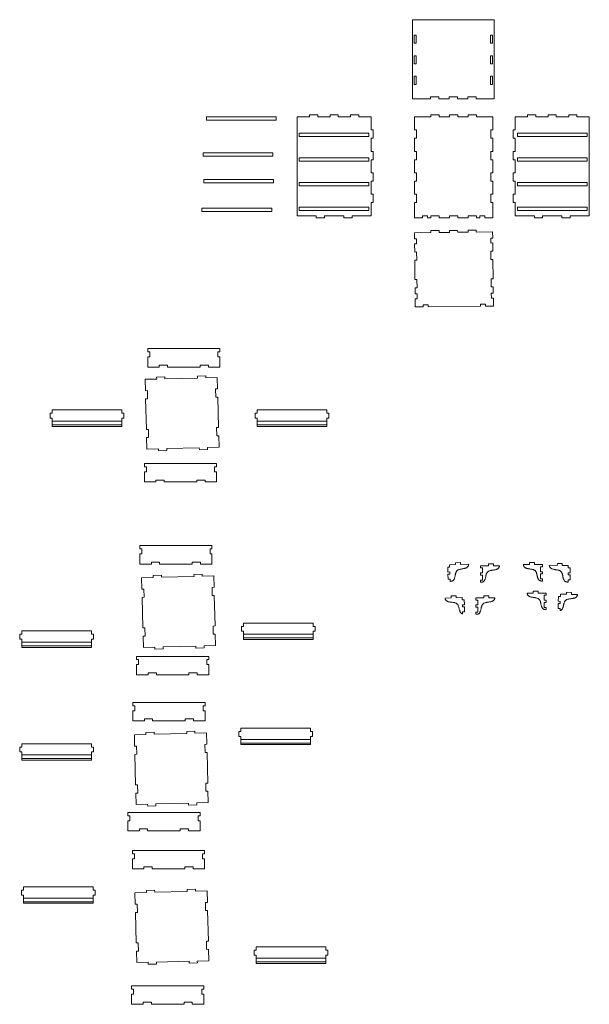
# Model space of a CAD drawing. Header units: millimetres. Extents: x -2066 to 5505, y -2840 to 3131.
# Tile 1 of 4: x -2066 to 1388, y -2840 to 3131. Entities that reach past the tile are written whole.
import ezdxf

# ---------------------------------------------------------------- set-up
doc = ezdxf.new("R2010")
doc.units = ezdxf.units.MM

msp = doc.modelspace()

# ---------------------------------------------------------------- linework, layer by layer
at = {"color": 7, "linetype": 'Continuous', "lineweight": 15}
for p, q in [((316.3, 2650.8), (316.3, 3131)), ((810.3, 3131), (316.3, 3131)), ((810.3, 3131), (810.3, 2650.8)), ((338.3, 3037.8), (326.3, 3037.8)), ((326.3, 2987.8), (326.3, 3037.8)), ((338.3, 2987.8), (326.3, 2987.8)), ((338.3, 2987.8), (338.3, 3037.8)), ((788.3, 3037.8), (800.3, 3037.8)), ((788.3, 3037.8), (788.3, 2987.8)), ((788.3, 2987.8), (800.3, 2987.8)), ((800.3, 3037.8), (800.3, 2987.8)), ((326.3, 2862.8), (326.3, 2912.8)), ((338.3, 2912.8), (326.3, 2912.8)), ((338.3, 2862.8), (338.3, 2912.8)), ((788.3, 2912.8), (788.3, 2862.8)), ((788.3, 2912.8), (800.3, 2912.8)), ((800.3, 2912.8), (800.3, 2862.8)), ((338.3, 2862.8), (326.3, 2862.8)), ((788.3, 2862.8), (800.3, 2862.8)), ((326.3, 2737.8), (326.3, 2787.8)), ((338.3, 2787.8), (326.3, 2787.8)), ((338.3, 2737.8), (338.3, 2787.8)), ((788.3, 2787.8), (788.3, 2737.8)), ((788.3, 2787.8), (800.3, 2787.8)), ((800.3, 2787.8), (800.3, 2737.8)), ((338.3, 2737.8), (326.3, 2737.8)), ((788.3, 2737.8), (800.3, 2737.8)), ((425.5, 2650.8), (316.3, 2650.8)), ((475.5, 2662.8), (425.5, 2662.8)), ((425.5, 2662.8), (425.5, 2650.8)), ((475.5, 2662.8), (475.5, 2650.8)), ((538.3, 2650.8), (475.5, 2650.8)), ((588.3, 2662.8), (538.3, 2662.8)), ((538.3, 2662.8), (538.3, 2650.8)), ((588.3, 2662.8), (588.3, 2650.8)), ((651.2, 2650.8), (588.3, 2650.8)), ((701.2, 2662.8), (651.2, 2662.8)), ((651.2, 2662.8), (651.2, 2650.8)), ((701.2, 2662.8), (701.2, 2650.8)), ((810.3, 2650.8), (701.2, 2650.8)), ((-933.6, 2542.1), (-510.6, 2542.1)), ((-933.6, 2522.1), (-933.6, 2542.1)), ((-933.6, 2522.1), (-510.6, 2522.1)), ((-510.6, 2522.1), (-510.6, 2542.1)), ((-384.2, 1942.1), (-384.2, 2542.1)), ((-384.2, 2542.1), (-309.2, 2542.1)), ((-309.2, 2542.1), (-309.2, 2554.1)), ((-309.2, 2554.1), (-259.2, 2554.1)), ((-259.2, 2554.1), (-259.2, 2542.1)), ((-259.2, 2542.1), (-184.2, 2542.1)), ((-184.2, 2542.1), (-184.2, 2554.1)), ((-184.2, 2554.1), (-134.2, 2554.1)), ((-134.2, 2554.1), (-134.2, 2542.1)), ((-134.2, 2542.1), (-59.2, 2542.1)), ((-59.2, 2542.1), (-59.2, 2554.1)), ((-59.2, 2554.1), (-9.2, 2554.1)), ((-9.2, 2554.1), (-9.2, 2542.1)), ((-9.2, 2542.1), (65.8, 2542.1)), ((65.8, 2462.1), (65.8, 2542.1)), ((328.5, 2462.1), (328.5, 2542.1)), ((328.5, 2542.1), (427.6, 2542.1)), ((427.6, 2542.1), (427.6, 2554.1)), ((427.6, 2554.1), (477.6, 2554.1)), ((477.6, 2554.1), (477.6, 2542.1)), ((477.6, 2542.1), (540.5, 2542.1)), ((540.5, 2542.1), (540.5, 2554.1)), ((540.5, 2554.1), (590.5, 2554.1)), ((590.5, 2554.1), (590.5, 2542.1)), ((590.5, 2542.1), (653.3, 2542.1)), ((653.3, 2542.1), (653.3, 2554.1)), ((653.3, 2554.1), (703.3, 2554.1)), ((703.3, 2554.1), (703.3, 2542.1)), ((703.3, 2542.1), (802.5, 2542.1)), ((802.5, 2542.1), (802.5, 2462.1)), ((1013.1, 2542.1), (938.1, 2542.1)), ((938.1, 2542.1), (938.1, 2462.1)), ((1013.1, 2542.1), (1013.1, 2554.1)), ((1013.1, 2554.1), (1063.1, 2554.1)), ((1063.1, 2554.1), (1063.1, 2542.1)), ((1138.1, 2542.1), (1063.1, 2542.1)), ((1138.1, 2542.1), (1138.1, 2554.1)), ((1138.1, 2554.1), (1188.1, 2554.1)), ((1188.1, 2554.1), (1188.1, 2542.1)), ((1263.1, 2542.1), (1188.1, 2542.1)), ((1263.1, 2542.1), (1263.1, 2554.1)), ((1263.1, 2554.1), (1313.1, 2554.1)), ((1313.1, 2554.1), (1313.1, 2542.1)), ((1388.1, 2542.1), (1313.1, 2542.1)), ((1388.1, 2542.1), (1388.1, 1942.1)), ((65.8, 2462.1), (77.8, 2462.1)), ((77.8, 2462.1), (77.8, 2412.1)), ((328.5, 2462.1), (340.5, 2462.1)), ((340.5, 2462.1), (340.5, 2412.1)), ((790.5, 2462.1), (802.5, 2462.1)), ((790.5, 2412.1), (790.5, 2462.1)), ((926.1, 2412.1), (926.1, 2462.1)), ((938.1, 2462.1), (926.1, 2462.1)), ((50.8, 2443.4), (-372.2, 2443.4)), ((-372.2, 2443.4), (-372.2, 2423.4)), ((-372.2, 2423.4), (50.8, 2423.4)), ((50.8, 2423.4), (50.8, 2443.4)), ((65.8, 2412.1), (77.8, 2412.1)), ((65.8, 2332.1), (65.8, 2412.1)), ((328.5, 2332.1), (328.5, 2412.1)), ((340.5, 2412.1), (328.5, 2412.1)), ((802.5, 2412.1), (790.5, 2412.1)), ((802.5, 2412.1), (802.5, 2332.1)), ((938.1, 2412.1), (926.1, 2412.1)), ((938.1, 2412.1), (938.1, 2332.1)), ((1376.1, 2443.4), (953.1, 2443.4)), ((953.1, 2443.4), (953.1, 2423.4)), ((953.1, 2423.4), (1376.1, 2423.4)), ((1376.1, 2423.4), (1376.1, 2443.4)), ((65.8, 2332.1), (77.8, 2332.1)), ((77.8, 2332.1), (77.8, 2282.1)), ((328.5, 2332.1), (340.5, 2332.1)), ((340.5, 2332.1), (340.5, 2282.1)), ((790.5, 2332.1), (802.5, 2332.1)), ((790.5, 2282.1), (790.5, 2332.1)), ((926.1, 2282.1), (926.1, 2332.1)), ((938.1, 2332.1), (926.1, 2332.1)), ((-953.4, 2303.3), (-953.4, 2323.3)), ((-953.4, 2323.3), (-530.4, 2323.3)), ((-953.4, 2303.3), (-530.4, 2303.3)), ((-530.4, 2303.3), (-530.4, 2323.3)), ((50.8, 2293.4), (-372.2, 2293.4)), ((-372.2, 2293.4), (-372.2, 2273.4)), ((-372.2, 2273.4), (50.8, 2273.4)), ((50.8, 2273.4), (50.8, 2293.4)), ((65.8, 2282.1), (77.8, 2282.1)), ((65.8, 2202.1), (65.8, 2282.1)), ((328.5, 2202.1), (328.5, 2282.1)), ((340.5, 2282.1), (328.5, 2282.1)), ((802.5, 2282.1), (790.5, 2282.1)), ((802.5, 2282.1), (802.5, 2202.1)), ((938.1, 2282.1), (926.1, 2282.1)), ((938.1, 2282.1), (938.1, 2202.1)), ((1376.1, 2293.4), (953.1, 2293.4)), ((953.1, 2293.4), (953.1, 2273.4)), ((953.1, 2273.4), (1376.1, 2273.4)), ((1376.1, 2273.4), (1376.1, 2293.4)), ((-949.7, 2142.3), (-949.7, 2162.3)), ((-949.7, 2162.3), (-526.7, 2162.3)), ((-526.7, 2142.3), (-526.7, 2162.3)), ((65.8, 2202.1), (77.8, 2202.1)), ((65.8, 2152.1), (77.8, 2152.1)), ((65.8, 2072.1), (65.8, 2152.1)), ((77.8, 2202.1), (77.8, 2152.1)), ((328.5, 2202.1), (340.5, 2202.1)), ((328.5, 2072.1), (328.5, 2152.1)), ((340.5, 2152.1), (328.5, 2152.1)), ((340.5, 2202.1), (340.5, 2152.1)), ((790.5, 2202.1), (802.5, 2202.1)), ((790.5, 2152.1), (790.5, 2202.1)), ((802.5, 2152.1), (790.5, 2152.1)), ((802.5, 2152.1), (802.5, 2072.1)), ((926.1, 2152.1), (926.1, 2202.1)), ((938.1, 2202.1), (926.1, 2202.1)), ((938.1, 2152.1), (926.1, 2152.1)), ((938.1, 2152.1), (938.1, 2072.1)), ((-949.7, 2142.3), (-526.7, 2142.3)), ((50.8, 2143.4), (-372.2, 2143.4)), ((-372.2, 2143.4), (-372.2, 2123.4)), ((-372.2, 2123.4), (50.8, 2123.4)), ((50.8, 2123.4), (50.8, 2143.4)), ((1376.1, 2143.4), (953.1, 2143.4)), ((953.1, 2143.4), (953.1, 2123.4)), ((953.1, 2123.4), (1376.1, 2123.4)), ((1376.1, 2123.4), (1376.1, 2143.4)), ((65.8, 2072.1), (77.8, 2072.1)), ((77.8, 2072.1), (77.8, 2022.1)), ((328.5, 2072.1), (340.5, 2072.1)), ((340.5, 2072.1), (340.5, 2022.1)), ((790.5, 2072.1), (802.5, 2072.1)), ((790.5, 2022.1), (790.5, 2072.1)), ((926.1, 2022.1), (926.1, 2072.1)), ((938.1, 2072.1), (926.1, 2072.1)), ((-960.7, 1988.5), (-537.7, 1988.5)), ((-960.7, 1968.5), (-960.7, 1988.5)), ((-537.7, 1968.5), (-537.7, 1988.5)), ((50.8, 1993.4), (-372.2, 1993.4)), ((-372.2, 1993.4), (-372.2, 1973.4)), ((-372.2, 1973.4), (50.8, 1973.4)), ((50.8, 1973.4), (50.8, 1993.4)), ((65.8, 2022.1), (77.8, 2022.1)), ((65.8, 1942.1), (65.8, 2022.1)), ((328.5, 1930.1), (328.5, 2022.1)), ((340.5, 2022.1), (328.5, 2022.1)), ((802.5, 2022.1), (790.5, 2022.1)), ((802.5, 2022.1), (802.5, 1930.1)), ((938.1, 2022.1), (926.1, 2022.1)), ((938.1, 2022.1), (938.1, 1942.1)), ((1376.1, 1993.4), (953.1, 1993.4)), ((953.1, 1993.4), (953.1, 1973.4)), ((953.1, 1973.4), (1376.1, 1973.4)), ((1376.1, 1973.4), (1376.1, 1993.4)), ((-960.7, 1968.5), (-537.7, 1968.5)), ((-384.2, 1942.1), (-267.6, 1942.1)), ((-267.6, 1930.1), (-267.6, 1942.1)), ((-217.6, 1930.1), (-267.6, 1930.1)), ((-217.6, 1942.1), (-100.9, 1942.1)), ((-217.6, 1942.1), (-217.6, 1930.1)), ((-100.9, 1930.1), (-100.9, 1942.1)), ((-50.9, 1930.1), (-100.9, 1930.1)), ((-50.9, 1942.1), (65.8, 1942.1)), ((-50.9, 1942.1), (-50.9, 1930.1)), ((377.4, 1930.1), (328.5, 1930.1)), ((407.4, 1942.1), (377.4, 1942.1)), ((377.4, 1942.1), (377.4, 1930.1)), ((407.4, 1942.1), (407.4, 1930.1)), ((427.6, 1930.1), (407.4, 1930.1)), ((427.6, 1942.1), (477.6, 1942.1)), ((427.6, 1930.1), (427.6, 1942.1)), ((477.6, 1942.1), (477.6, 1930.1)), ((540.5, 1930.1), (477.6, 1930.1)), ((540.5, 1942.1), (590.5, 1942.1)), ((540.5, 1930.1), (540.5, 1942.1)), ((590.5, 1942.1), (590.5, 1930.1)), ((653.3, 1930.1), (590.5, 1930.1)), ((653.3, 1942.1), (703.3, 1942.1)), ((653.3, 1930.1), (653.3, 1942.1)), ((703.3, 1942.1), (703.3, 1930.1)), ((723.6, 1930.1), (703.3, 1930.1)), ((753.6, 1942.1), (723.6, 1942.1)), ((723.6, 1942.1), (723.6, 1930.1)), ((753.6, 1942.1), (753.6, 1930.1)), ((802.5, 1930.1), (753.6, 1930.1)), ((1054.8, 1942.1), (938.1, 1942.1)), ((1054.8, 1930.1), (1054.8, 1942.1)), ((1104.8, 1930.1), (1054.8, 1930.1)), ((1221.4, 1942.1), (1104.8, 1942.1)), ((1104.8, 1942.1), (1104.8, 1930.1)), ((1221.4, 1930.1), (1221.4, 1942.1)), ((1271.4, 1930.1), (1221.4, 1930.1)), ((1388.1, 1942.1), (1271.4, 1942.1)), ((1271.4, 1942.1), (1271.4, 1930.1)), ((426.9, 1851.8), (476.9, 1852.4)), ((427, 1839.8), (426.9, 1851.8)), ((477, 1840.4), (476.9, 1852.4)), ((539.7, 1853), (589.7, 1853.6)), ((539.8, 1841), (539.7, 1853)), ((589.8, 1841.6), (589.7, 1853.6)), ((652.6, 1854.3), (702.6, 1854.8)), ((652.7, 1842.3), (652.6, 1854.3)), ((702.7, 1842.8), (702.6, 1854.8)), ((427, 1839.8), (327.9, 1838.8)), ((328.2, 1801.9), (327.9, 1838.8)), ((328.2, 1801.9), (340.2, 1802)), ((340.2, 1802), (340.6, 1772)), ((539.8, 1841), (477, 1840.4)), ((652.7, 1842.3), (589.8, 1841.6)), ((801.8, 1843.8), (702.7, 1842.8)), ((790.2, 1806.8), (802.2, 1807)), ((790.5, 1776.8), (790.2, 1806.8)), ((802.2, 1807), (801.8, 1843.8)), ((340.6, 1772), (328.6, 1771.9)), ((329.1, 1722.1), (328.6, 1771.9)), ((802.5, 1777), (790.5, 1776.8)), ((803.1, 1727.2), (802.5, 1777)), ((341.1, 1722.3), (329.1, 1722.1)), ((341.6, 1672.3), (329.6, 1672.1)), ((330.9, 1555.5), (329.6, 1672.1)), ((341.6, 1672.3), (341.1, 1722.3)), ((791.1, 1727.1), (803.1, 1727.2)), ((791.1, 1727.1), (791.6, 1677.1)), ((791.6, 1677.1), (803.6, 1677.2)), ((804.9, 1560.5), (803.6, 1677.2)), ((342.9, 1555.6), (330.9, 1555.5)), ((343.4, 1505.6), (342.9, 1555.6)), ((792.9, 1560.4), (804.9, 1560.5)), ((792.9, 1560.4), (793.4, 1510.4)), ((343.4, 1505.6), (331.4, 1505.5)), ((331.8, 1467.7), (331.4, 1505.5)), ((793.4, 1510.4), (805.4, 1510.5)), ((805.8, 1472.8), (805.4, 1510.5)), ((331.8, 1467.7), (343.8, 1467.8)), ((344.1, 1437.8), (332.1, 1437.7)), ((332.7, 1388.8), (332.1, 1437.7)), ((343.8, 1467.8), (344.1, 1437.8)), ((793.8, 1472.6), (805.8, 1472.8)), ((794.1, 1442.6), (793.8, 1472.6)), ((806.1, 1442.8), (794.1, 1442.6)), ((806.6, 1393.9), (806.1, 1442.8)), ((381.5, 1389.3), (332.7, 1388.8)), ((381.4, 1401.3), (411.4, 1401.7)), ((381.5, 1389.3), (381.4, 1401.3)), ((411.4, 1401.7), (411.5, 1389.7)), ((727.7, 1393), (411.5, 1389.7)), ((727.6, 1405), (757.6, 1405.3)), ((727.7, 1393), (727.6, 1405)), ((757.6, 1405.3), (757.7, 1393.3)), ((806.6, 1393.9), (757.7, 1393.3)), ((-1289.9, 1116.9), (-1289.9, 1136.9)), ((-1289.9, 1136.9), (-852.3, 1136.9)), ((-852.3, 1136.9), (-852.3, 1116.9)), ((-1277.9, 1116.9), (-1289.9, 1116.9)), ((-1289.9, 1024.8), (-1289.9, 1086.9)), ((-1277.9, 1086.9), (-1289.9, 1086.9)), ((-1277.9, 1086.9), (-1277.9, 1116.9)), ((-864.3, 1116.9), (-852.3, 1116.9)), ((-864.3, 1116.9), (-864.3, 1086.9)), ((-864.3, 1086.9), (-852.3, 1086.9)), ((-852.3, 1086.9), (-852.3, 1024.8)), ((-1220, 1024.8), (-1289.9, 1024.8)), ((-1170, 1036.8), (-1220, 1036.8)), ((-1220, 1036.8), (-1220, 1024.8)), ((-1170, 1036.8), (-1170, 1024.8)), ((-972.2, 1024.8), (-1170, 1024.8)), ((-922.2, 1036.8), (-972.2, 1036.8)), ((-972.2, 1036.8), (-972.2, 1024.8)), ((-922.2, 1036.8), (-922.2, 1024.8)), ((-852.3, 1024.8), (-922.2, 1024.8)), ((-1235.7, 964), (-1185.7, 965.2)), ((-1235.4, 952), (-1235.7, 964)), ((-1185.7, 965.2), (-1185.4, 953.2)), ((-987.6, 958.2), (-1185.4, 953.2)), ((-987.9, 970.2), (-938, 971.4)), ((-987.6, 958.2), (-987.9, 970.2)), ((-938, 971.4), (-937.7, 959.4)), ((-867.8, 961.2), (-937.7, 959.4)), ((-866.1, 892.1), (-867.8, 961.2)), ((-1235.4, 952), (-1305.3, 950.2)), ((-1303.5, 881.1), (-1305.3, 950.2)), ((-1303.5, 881.1), (-1291.5, 881.4)), ((-1291.5, 881.4), (-1290.3, 831.5)), ((-878.1, 891.8), (-866.1, 892.1)), ((-876.8, 841.8), (-878.1, 891.8)), ((-864.8, 842.1), (-876.8, 841.8)), ((-860.2, 657.4), (-864.8, 842.1)), ((-1290.3, 831.5), (-1302.3, 831.2)), ((-1297.6, 646.4), (-1302.3, 831.2)), ((-1880.9, 745.1), (-1880.9, 715.1)), ((-1868.9, 745.1), (-1880.9, 745.1)), ((-1868.9, 765.1), (-1868.9, 745.1)), ((-1445.9, 765.1), (-1868.9, 765.1)), ((-1445.9, 765.1), (-1445.9, 745.1)), ((-1433.9, 745.1), (-1445.9, 745.1)), ((-1433.9, 715.1), (-1433.9, 745.1)), ((-638.3, 745.1), (-638.3, 715.1)), ((-626.3, 745.1), (-638.3, 745.1)), ((-626.3, 745.1), (-626.3, 765.1)), ((-626.3, 765.1), (-203.3, 765.1)), ((-203.3, 745.1), (-203.3, 765.1)), ((-191.3, 745.1), (-203.3, 745.1)), ((-191.3, 715.1), (-191.3, 745.1)), ((-1880.9, 715.1), (-1868.9, 715.1)), ((-1868.9, 715.1), (-1868.9, 697.1)), ((-1445.9, 697.1), (-1868.9, 697.1)), ((-1868.9, 697.1), (-1868.9, 675.1)), ((-1445.9, 675.1), (-1868.9, 675.1)), ((-1868.9, 675.1), (-1868.9, 665.1)), ((-1445.9, 665.1), (-1868.9, 665.1)), ((-1445.9, 715.1), (-1433.9, 715.1)), ((-1445.9, 715.1), (-1445.9, 697.1)), ((-1445.9, 697.1), (-1445.9, 675.1)), ((-1445.9, 675.1), (-1445.9, 665.1)), ((-872.2, 657.1), (-860.2, 657.4)), ((-870.9, 607.1), (-872.2, 657.1)), ((-638.3, 715.1), (-626.3, 715.1)), ((-626.3, 697.1), (-626.3, 715.1)), ((-626.3, 697.1), (-203.3, 697.1)), ((-626.3, 675.1), (-626.3, 697.1)), ((-626.3, 675.1), (-203.3, 675.1)), ((-626.3, 665.1), (-626.3, 675.1)), ((-626.3, 665.1), (-203.3, 665.1)), ((-203.3, 715.1), (-191.3, 715.1)), ((-203.3, 697.1), (-203.3, 715.1)), ((-203.3, 675.1), (-203.3, 697.1)), ((-203.3, 665.1), (-203.3, 675.1)), ((-1297.6, 646.4), (-1285.6, 646.7)), ((-1285.6, 646.7), (-1284.4, 596.7)), ((-858.9, 607.4), (-870.9, 607.1)), ((-857.2, 538.3), (-858.9, 607.4)), ((-1284.4, 596.7), (-1296.4, 596.4)), ((-1294.6, 527.3), (-1296.4, 596.4)), ((-857.2, 538.3), (-927, 536.6)), ((-1224.8, 529.1), (-1294.6, 527.3)), ((-1224.5, 517.1), (-1224.8, 529.1)), ((-1174.5, 518.4), (-1224.5, 517.1)), ((-977, 535.3), (-1174.8, 530.4)), ((-1174.8, 530.4), (-1174.5, 518.4)), ((-976.7, 523.3), (-977, 535.3)), ((-926.7, 524.6), (-976.7, 523.3)), ((-927, 536.6), (-926.7, 524.6)), ((-872, 439.7), (-1309.6, 439.7)), ((-1309.6, 439.7), (-1309.6, 419.7)), ((-1297.6, 419.7), (-1309.6, 419.7)), ((-1297.6, 389.7), (-1297.6, 419.7)), ((-884, 419.7), (-872, 419.7)), ((-884, 419.7), (-884, 389.7)), ((-872, 419.7), (-872, 439.7)), ((-1309.6, 389.7), (-1309.6, 327.6)), ((-1297.6, 389.7), (-1309.6, 389.7)), ((-884, 389.7), (-872, 389.7)), ((-872, 327.6), (-872, 389.7)), ((-1309.6, 327.6), (-1239.7, 327.6)), ((-1189.7, 339.6), (-1239.7, 339.6)), ((-1239.7, 339.6), (-1239.7, 327.6)), ((-1189.7, 339.6), (-1189.7, 327.6)), ((-1189.7, 327.6), (-991.9, 327.6)), ((-991.9, 339.6), (-991.9, 327.6)), ((-941.9, 339.6), (-991.9, 339.6)), ((-941.9, 339.6), (-941.9, 327.6)), ((-941.9, 327.6), (-872, 327.6)), ((-1337.7, -77.7), (-1337.7, -57.7)), ((-1337.7, -57.7), (-900.1, -57.7)), ((-900.1, -57.7), (-900.1, -77.7)), ((-1325.7, -77.7), (-1337.7, -77.7)), ((-1337.7, -169.8), (-1337.7, -107.7)), ((-1325.7, -107.7), (-1337.7, -107.7)), ((-1325.7, -107.7), (-1325.7, -77.7)), ((-912.1, -77.7), (-900.1, -77.7)), ((-912.1, -77.7), (-912.1, -107.7)), ((-912.1, -107.7), (-900.1, -107.7)), ((-900.1, -107.7), (-900.1, -169.8)), ((-1267.9, -169.8), (-1337.7, -169.8)), ((-1217.9, -157.8), (-1267.9, -157.8)), ((-1267.9, -157.8), (-1267.9, -169.8)), ((-1217.9, -157.8), (-1217.9, -169.8)), ((-1020, -169.8), (-1217.9, -169.8)), ((-970, -157.8), (-1020, -157.8)), ((-1020, -157.8), (-1020, -169.8)), ((-970, -157.8), (-970, -169.8)), ((-900.1, -169.8), (-970, -169.8)), ((540.8, -174.8), (577.6, -173.7)), ((541.2, -188.1), (540.8, -174.8)), ((577.3, -161.7), (607.3, -160.9)), ((577.6, -173.7), (577.3, -161.7)), ((607.6, -172.8), (607.3, -160.9)), ((607.6, -172.8), (656.5, -171.4)), ((776.6, -180.5), (776.6, -168.5)), ((776.6, -168.5), (806.6, -168.5)), ((806.6, -180.5), (806.6, -168.5)), ((1024.9, -173.2), (988, -173.2)), ((1024.9, -161.2), (1054.9, -161.2)), ((1024.9, -173.2), (1024.9, -161.2)), ((1054.9, -173.2), (1054.9, -161.2)), ((1103.8, -173.2), (1054.9, -173.2)), ((1103.8, -186.5), (1103.8, -173.2)), ((1145.1, -177.1), (1194, -177.9)), ((1194, -177.9), (1194.2, -165.9)), ((1194.2, -165.9), (1224.2, -166.4)), ((1224, -178.4), (1224.2, -166.4)), ((1224, -178.4), (1260.9, -179)), ((1260.9, -179), (1260.7, -192.3)), ((-1257, -239), (-1207.1, -237.8)), ((-1207.1, -237.8), (-1206.8, -249.8)), ((-1009.3, -232.8), (-959.3, -231.6)), ((-1009, -244.8), (-1009.3, -232.8)), ((-959.3, -231.6), (-959, -243.6)), ((529.2, -188.4), (541.2, -188.1)), ((530, -218.4), (529.2, -188.4)), ((542, -218.1), (530, -218.4)), ((530.4, -231.8), (542.4, -231.4)), ((531.3, -261.7), (530.4, -231.8)), ((542.4, -231.4), (542, -218.1)), ((727.7, -180.5), (727.7, -193.9)), ((776.6, -180.5), (727.7, -180.5)), ((739.7, -193.9), (727.7, -193.9)), ((739.7, -223.9), (727.7, -223.9)), ((727.7, -223.9), (727.7, -237.2)), ((739.7, -237.2), (727.7, -237.2)), ((739.7, -223.9), (739.7, -193.9)), ((739.7, -267.2), (739.7, -237.2)), ((843.5, -180.5), (806.6, -180.5)), ((1091.8, -186.5), (1091.8, -216.5)), ((1091.8, -186.5), (1103.8, -186.5)), ((1091.8, -216.5), (1103.8, -216.5)), ((1091.8, -229.9), (1103.8, -229.9)), ((1091.8, -229.9), (1091.8, -259.9)), ((1103.8, -229.9), (1103.8, -216.5)), ((1260.2, -222.3), (1260, -235.6)), ((1260, -235.6), (1272, -235.8)), ((1272.2, -222.5), (1260.2, -222.3)), ((1260.7, -192.3), (1272.7, -192.5)), ((1272, -235.8), (1271.5, -265.8)), ((1272.7, -192.5), (1272.2, -222.5)), ((-1256.7, -251), (-1326.6, -252.8)), ((-1324.9, -321.9), (-1326.6, -252.8)), ((-1256.7, -251), (-1257, -239)), ((-1009, -244.8), (-1206.8, -249.8)), ((-889.1, -241.8), (-959, -243.6)), ((-887.4, -310.9), (-889.1, -241.8)), ((543.3, -261.4), (531.3, -261.7)), ((543.6, -274.7), (543.3, -261.4)), ((727.7, -267.2), (727.7, -280.5)), ((739.7, -267.2), (727.7, -267.2)), ((1091.8, -259.9), (1103.8, -259.9)), ((1103.8, -273.2), (1103.8, -259.9)), ((1259.5, -265.6), (1259.3, -279)), ((1271.5, -265.8), (1259.5, -265.6)), ((-1324.9, -321.9), (-1312.9, -321.6)), ((-1312.9, -321.6), (-1311.6, -371.6)), ((-899.4, -311.2), (-887.4, -310.9)), ((-898.1, -361.2), (-899.4, -311.2)), ((1011.2, -346.3), (1048.1, -346.3)), ((1048.1, -346.3), (1048.1, -334.3)), ((1048.1, -334.3), (1078.1, -334.3)), ((1078.1, -346.3), (1078.1, -334.3)), ((1078.1, -346.3), (1127, -346.3)), ((1127, -346.3), (1127, -359.6)), ((1212.8, -352.8), (1212.6, -366.1)), ((1212.8, -352.8), (1249.7, -353.4)), ((1249.7, -353.4), (1249.9, -341.4)), ((1249.9, -341.4), (1279.9, -341.8)), ((1279.7, -353.8), (1279.9, -341.8)), ((1279.7, -353.8), (1316.6, -354.4)), ((-1311.6, -371.6), (-1323.6, -371.9)), ((-1319, -556.6), (-1323.6, -371.9)), ((-886.1, -360.9), (-898.1, -361.2)), ((-881.5, -545.6), (-886.1, -360.9)), ((513.4, -376.5), (550.3, -375.5)), ((549.9, -363.5), (579.9, -362.7)), ((550.3, -375.5), (549.9, -363.5)), ((580.3, -374.7), (579.9, -362.7)), ((580.3, -374.7), (617.1, -373.7)), ((617.1, -373.7), (617.5, -387)), ((617.5, -387), (629.5, -386.7)), ((630.3, -416.7), (618.3, -417)), ((618.3, -417), (618.7, -430.3)), ((629.5, -386.7), (630.3, -416.7)), ((699.5, -388), (699.5, -374.7)), ((699.5, -374.7), (748.4, -374.7)), ((711.5, -388), (699.5, -388)), ((711.5, -418), (711.5, -388)), ((748.4, -374.7), (748.4, -362.7)), ((748.4, -362.7), (778.4, -362.7)), ((778.4, -374.7), (778.4, -362.7)), ((778.4, -374.7), (815.3, -374.7)), ((1115, -359.6), (1115, -389.6)), ((1127, -359.6), (1115, -359.6)), ((1115, -389.6), (1127, -389.6)), ((1127, -402.9), (1115, -402.9)), ((1115, -402.9), (1115, -432.9)), ((1127, -389.6), (1127, -402.9)), ((1199.5, -439.3), (1200, -409.3)), ((1212, -409.4), (1200, -409.3)), ((1200.2, -395.9), (1200.6, -365.9)), ((1200.2, -395.9), (1212.2, -396.1)), ((1212.6, -366.1), (1200.6, -365.9)), ((1212.2, -396.1), (1212, -409.4)), ((618.7, -430.3), (630.7, -430)), ((631.5, -460), (619.5, -460.3)), ((619.5, -460.3), (619.8, -472.8)), ((630.7, -430), (631.5, -460)), ((699.5, -431.3), (699.5, -418)), ((699.5, -418), (711.5, -418)), ((711.5, -431.3), (699.5, -431.3)), ((699.5, -461.3), (711.5, -461.3)), ((699.5, -474.7), (699.5, -461.3)), ((711.5, -461.3), (711.5, -431.3)), ((1115, -432.9), (1127, -432.9)), ((1127, -432.9), (1127, -446.3)), ((1199.5, -439.3), (1211.5, -439.4)), ((1211.5, -439.4), (1211.3, -452)), ((-708.9, -547.9), (-708.9, -527.9)), ((-708.9, -527.9), (-285.9, -527.9)), ((-285.9, -547.9), (-285.9, -527.9)), ((-2066.2, -595.1), (-2066.2, -625.1)), ((-2054.2, -595.1), (-2066.2, -595.1)), ((-2054.2, -575.1), (-2054.2, -595.1)), ((-1631.2, -575.1), (-2054.2, -575.1)), ((-1631.2, -575.1), (-1631.2, -595.1)), ((-1619.2, -595.1), (-1631.2, -595.1)), ((-1619.2, -625.1), (-1619.2, -595.1)), ((-1319, -556.6), (-1307, -556.3)), ((-1307, -556.3), (-1305.7, -606.3)), ((-893.5, -545.9), (-881.5, -545.6)), ((-892.2, -595.9), (-893.5, -545.9)), ((-880.2, -595.6), (-892.2, -595.9)), ((-878.5, -664.7), (-880.2, -595.6)), ((-720.9, -547.9), (-720.9, -577.9)), ((-708.9, -547.9), (-720.9, -547.9)), ((-720.9, -577.9), (-708.9, -577.9)), ((-708.9, -595.9), (-708.9, -577.9)), ((-708.9, -595.9), (-285.9, -595.9)), ((-708.9, -617.9), (-708.9, -595.9)), ((-273.9, -547.9), (-285.9, -547.9)), ((-285.9, -577.9), (-273.9, -577.9)), ((-285.9, -595.9), (-285.9, -577.9)), ((-285.9, -617.9), (-285.9, -595.9)), ((-273.9, -577.9), (-273.9, -547.9)), ((-2066.2, -625.1), (-2054.2, -625.1)), ((-2054.2, -625.1), (-2054.2, -643.1)), ((-1631.2, -643.1), (-2054.2, -643.1)), ((-2054.2, -643.1), (-2054.2, -665.1)), ((-1631.2, -625.1), (-1619.2, -625.1)), ((-1631.2, -625.1), (-1631.2, -643.1)), ((-1631.2, -643.1), (-1631.2, -665.1)), ((-1305.7, -606.3), (-1317.7, -606.6)), ((-1316, -675.7), (-1317.7, -606.6)), ((-708.9, -617.9), (-285.9, -617.9)), ((-708.9, -627.9), (-708.9, -617.9)), ((-708.9, -627.9), (-285.9, -627.9)), ((-285.9, -627.9), (-285.9, -617.9)), ((-1631.2, -665.1), (-2054.2, -665.1)), ((-2054.2, -665.1), (-2054.2, -675.1)), ((-1631.2, -675.1), (-2054.2, -675.1)), ((-1631.2, -665.1), (-1631.2, -675.1)), ((-1246.1, -673.9), (-1316, -675.7)), ((-1245.8, -685.9), (-1246.1, -673.9)), ((-1195.8, -684.6), (-1245.8, -685.9)), ((-998.3, -667.7), (-1196.1, -672.7)), ((-1196.1, -672.7), (-1195.8, -684.6)), ((-998, -679.7), (-998.3, -667.7)), ((-948.1, -678.4), (-998, -679.7)), ((-878.5, -664.7), (-948.4, -666.4)), ((-948.4, -666.4), (-948.1, -678.4)), ((-1357.4, -729.6), (-1357.4, -749.6)), ((-919.8, -729.6), (-1357.4, -729.6)), ((-1345.4, -749.6), (-1357.4, -749.6)), ((-1345.4, -779.6), (-1345.4, -749.6)), ((-931.8, -749.6), (-919.8, -749.6)), ((-931.8, -749.6), (-931.8, -779.6)), ((-919.8, -749.6), (-919.8, -729.6)), ((-1357.4, -779.6), (-1357.4, -841.7)), ((-1345.4, -779.6), (-1357.4, -779.6)), ((-1237.5, -829.7), (-1287.5, -829.7)), ((-1287.5, -829.7), (-1287.5, -841.7)), ((-1237.5, -829.7), (-1237.5, -841.7)), ((-989.6, -829.7), (-1039.6, -829.7)), ((-1039.6, -829.7), (-1039.6, -841.7)), ((-989.6, -829.7), (-989.6, -841.7)), ((-931.8, -779.6), (-919.8, -779.6)), ((-919.8, -841.7), (-919.8, -779.6)), ((-1357.4, -841.7), (-1287.5, -841.7)), ((-1237.5, -841.7), (-1039.6, -841.7)), ((-989.6, -841.7), (-919.8, -841.7)), ((-1379.8, -1029.4), (-1379.8, -1009.4)), ((-1379.8, -1009.4), (-942.2, -1009.4)), ((-942.2, -1009.4), (-942.2, -1029.4)), ((-1367.8, -1029.4), (-1379.8, -1029.4)), ((-1379.8, -1121.5), (-1379.8, -1059.4)), ((-1367.8, -1059.4), (-1379.8, -1059.4)), ((-1367.8, -1059.4), (-1367.8, -1029.4)), ((-954.2, -1029.4), (-942.2, -1029.4)), ((-954.2, -1029.4), (-954.2, -1059.4)), ((-954.2, -1059.4), (-942.2, -1059.4)), ((-942.2, -1059.4), (-942.2, -1121.5)), ((-1310, -1121.5), (-1379.8, -1121.5)), ((-1310, -1109.5), (-1310, -1121.5)), ((-1260, -1109.5), (-1310, -1109.5)), ((-1260, -1109.5), (-1260, -1121.5)), ((-1062.1, -1121.5), (-1260, -1121.5)), ((-1012.1, -1109.5), (-1062.1, -1109.5)), ((-1062.1, -1109.5), (-1062.1, -1121.5)), ((-1012.1, -1109.5), (-1012.1, -1121.5)), ((-942.2, -1121.5), (-1012.1, -1121.5)), ((-1301.2, -1191.2), (-1251.3, -1189.9)), ((-1300.9, -1203.2), (-1301.2, -1191.2)), ((-1251.3, -1189.9), (-1251, -1201.9)), ((-1053.5, -1184.9), (-1003.5, -1183.7)), ((-1053.2, -1196.9), (-1053.5, -1184.9)), ((-1003.5, -1183.7), (-1003.2, -1195.7)), ((-933.3, -1193.9), (-1003.2, -1195.7)), ((-931.6, -1263), (-933.3, -1193.9)), ((-736.7, -1185.2), (-736.7, -1215.2)), ((-724.7, -1185.2), (-736.7, -1185.2)), ((-724.7, -1185.2), (-724.7, -1165.2)), ((-724.7, -1165.2), (-301.7, -1165.2)), ((-301.7, -1185.2), (-301.7, -1165.2)), ((-289.7, -1185.2), (-301.7, -1185.2)), ((-289.7, -1215.2), (-289.7, -1185.2)), ((-1300.9, -1203.2), (-1370.8, -1204.9)), ((-1369.1, -1274), (-1370.8, -1204.9)), ((-1053.2, -1196.9), (-1251, -1201.9)), ((-736.7, -1215.2), (-724.7, -1215.2)), ((-724.7, -1233.2), (-724.7, -1215.2)), ((-724.7, -1233.2), (-301.7, -1233.2)), ((-724.7, -1255.2), (-724.7, -1233.2)), ((-301.7, -1215.2), (-289.7, -1215.2)), ((-301.7, -1233.2), (-301.7, -1215.2)), ((-301.7, -1255.2), (-301.7, -1233.2)), ((-2066.2, -1279.6), (-2066.2, -1309.6)), ((-2054.2, -1279.6), (-2066.2, -1279.6)), ((-2066.2, -1309.6), (-2054.2, -1309.6)), ((-2054.2, -1259.6), (-2054.2, -1279.6)), ((-1631.2, -1259.6), (-2054.2, -1259.6)), ((-2054.2, -1309.6), (-2054.2, -1327.6)), ((-1631.2, -1259.6), (-1631.2, -1279.6)), ((-1619.2, -1279.6), (-1631.2, -1279.6)), ((-1631.2, -1309.6), (-1619.2, -1309.6)), ((-1631.2, -1309.6), (-1631.2, -1327.6)), ((-1619.2, -1309.6), (-1619.2, -1279.6)), ((-1369.1, -1274), (-1357.1, -1273.7)), ((-1357.1, -1273.7), (-1355.8, -1323.7)), ((-943.6, -1263.3), (-931.6, -1263)), ((-942.3, -1313.3), (-943.6, -1263.3)), ((-930.3, -1313), (-942.3, -1313.3)), ((-925.7, -1497.7), (-930.3, -1313)), ((-724.7, -1255.2), (-301.7, -1255.2)), ((-724.7, -1265.2), (-724.7, -1255.2)), ((-724.7, -1265.2), (-301.7, -1265.2)), ((-301.7, -1265.2), (-301.7, -1255.2)), ((-1631.2, -1327.6), (-2054.2, -1327.6)), ((-2054.2, -1327.6), (-2054.2, -1349.6)), ((-1631.2, -1349.6), (-2054.2, -1349.6)), ((-2054.2, -1349.6), (-2054.2, -1359.6)), ((-1631.2, -1359.6), (-2054.2, -1359.6)), ((-1631.2, -1327.6), (-1631.2, -1349.6)), ((-1631.2, -1349.6), (-1631.2, -1359.6)), ((-1355.8, -1323.7), (-1367.8, -1324)), ((-1363.2, -1508.7), (-1367.8, -1324)), ((-1363.2, -1508.7), (-1351.2, -1508.4)), ((-1351.2, -1508.4), (-1349.9, -1558.4)), ((-937.7, -1498), (-925.7, -1497.7)), ((-936.4, -1548), (-937.7, -1498)), ((-924.4, -1547.7), (-936.4, -1548)), ((-922.7, -1616.8), (-924.4, -1547.7)), ((-1349.9, -1558.4), (-1361.9, -1558.7)), ((-1360.2, -1627.8), (-1361.9, -1558.7)), ((-1290.3, -1626), (-1360.2, -1627.8)), ((-1290, -1638), (-1290.3, -1626)), ((-1240, -1636.8), (-1290, -1638)), ((-1042.5, -1619.8), (-1240.3, -1624.8)), ((-1240.3, -1624.8), (-1240, -1636.8)), ((-1042.2, -1631.8), (-1042.5, -1619.8)), ((-992.3, -1630.5), (-1042.2, -1631.8)), ((-922.7, -1616.8), (-992.6, -1618.5)), ((-992.6, -1618.5), (-992.3, -1630.5)), ((-1410.1, -1676.2), (-1410.1, -1696.2)), ((-972.5, -1676.2), (-1410.1, -1676.2)), ((-1398.1, -1696.2), (-1410.1, -1696.2)), ((-1410.1, -1726.2), (-1410.1, -1788.3)), ((-1398.1, -1726.2), (-1410.1, -1726.2)), ((-1398.1, -1726.2), (-1398.1, -1696.2)), ((-984.5, -1696.2), (-972.5, -1696.2)), ((-984.5, -1696.2), (-984.5, -1726.2)), ((-984.5, -1726.2), (-972.5, -1726.2)), ((-972.5, -1696.2), (-972.5, -1676.2)), ((-972.5, -1788.3), (-972.5, -1726.2)), ((-1410.1, -1788.3), (-1340.3, -1788.3)), ((-1290.3, -1776.3), (-1340.3, -1776.3)), ((-1340.3, -1776.3), (-1340.3, -1788.3)), ((-1290.3, -1776.3), (-1290.3, -1788.3)), ((-1290.3, -1788.3), (-1092.4, -1788.3)), ((-1042.4, -1776.3), (-1092.4, -1776.3)), ((-1092.4, -1776.3), (-1092.4, -1788.3)), ((-1042.4, -1776.3), (-1042.4, -1788.3)), ((-1042.4, -1788.3), (-972.5, -1788.3)), ((-1382.7, -1926.6), (-1382.7, -1906.6)), ((-1382.7, -1906.6), (-945.1, -1906.6)), ((-945.1, -1906.6), (-945.1, -1926.6)), ((-1370.7, -1926.6), (-1382.7, -1926.6)), ((-1382.7, -2018.7), (-1382.7, -1956.6)), ((-1370.7, -1956.6), (-1382.7, -1956.6)), ((-1370.7, -1956.6), (-1370.7, -1926.6)), ((-957.1, -1926.6), (-945.1, -1926.6)), ((-957.1, -1926.6), (-957.1, -1956.6)), ((-957.1, -1956.6), (-945.1, -1956.6)), ((-945.1, -1956.6), (-945.1, -2018.7)), ((-1312.9, -2018.7), (-1382.7, -2018.7)), ((-1262.9, -2006.7), (-1312.9, -2006.7)), ((-1312.9, -2006.7), (-1312.9, -2018.7)), ((-1262.9, -2006.7), (-1262.9, -2018.7)), ((-1065, -2018.7), (-1262.9, -2018.7)), ((-1015, -2006.7), (-1065, -2006.7)), ((-1065, -2006.7), (-1065, -2018.7)), ((-1015, -2006.7), (-1015, -2018.7)), ((-945.1, -2018.7), (-1015, -2018.7)), ((-2055.6, -2147.3), (-2055.6, -2177.3)), ((-2043.6, -2147.3), (-2055.6, -2147.3)), ((-2043.6, -2127.3), (-2043.6, -2147.3)), ((-1620.6, -2127.3), (-2043.6, -2127.3)), ((-1620.6, -2127.3), (-1620.6, -2147.3)), ((-1608.6, -2147.3), (-1620.6, -2147.3)), ((-1608.6, -2177.3), (-1608.6, -2147.3)), ((-1297.7, -2149.7), (-1247.7, -2148.4)), ((-1247.7, -2148.4), (-1247.4, -2160.4)), ((-1049.9, -2143.5), (-999.9, -2142.2)), ((-1049.6, -2155.5), (-1049.9, -2143.5)), ((-999.9, -2142.2), (-999.6, -2154.2)), ((-2055.6, -2177.3), (-2043.6, -2177.3)), ((-2043.6, -2177.3), (-2043.6, -2195.3)), ((-1620.6, -2195.3), (-2043.6, -2195.3)), ((-2043.6, -2195.3), (-2043.6, -2217.3)), ((-1620.6, -2177.3), (-1608.6, -2177.3)), ((-1620.6, -2177.3), (-1620.6, -2195.3)), ((-1620.6, -2195.3), (-1620.6, -2217.3)), ((-1297.4, -2161.7), (-1367.2, -2163.4)), ((-1365.5, -2232.5), (-1367.2, -2163.4)), ((-1297.4, -2161.7), (-1297.7, -2149.7)), ((-1049.6, -2155.5), (-1247.4, -2160.4)), ((-929.8, -2152.5), (-999.6, -2154.2)), ((-928.1, -2221.5), (-929.8, -2152.5)), ((-1620.6, -2217.3), (-2043.6, -2217.3)), ((-2043.6, -2217.3), (-2043.6, -2227.3)), ((-1620.6, -2227.3), (-2043.6, -2227.3)), ((-1620.6, -2217.3), (-1620.6, -2227.3)), ((-1365.5, -2232.5), (-1353.5, -2232.2)), ((-1353.5, -2232.2), (-1352.3, -2282.2)), ((-940, -2221.8), (-928.1, -2221.5)), ((-938.8, -2271.8), (-940, -2221.8)), ((-1352.3, -2282.2), (-1364.3, -2282.5)), ((-1359.6, -2467.3), (-1364.3, -2282.5)), ((-926.8, -2271.5), (-938.8, -2271.8)), ((-922.2, -2456.3), (-926.8, -2271.5)), ((-1359.6, -2467.3), (-1347.6, -2467)), ((-1347.6, -2467), (-1346.4, -2516.9)), ((-934.1, -2456.6), (-922.2, -2456.3)), ((-932.9, -2506.6), (-934.1, -2456.6)), ((-920.9, -2506.3), (-932.9, -2506.6)), ((-919.2, -2575.3), (-920.9, -2506.3)), ((-631.7, -2511.4), (-631.7, -2491.4)), ((-631.7, -2491.4), (-208.7, -2491.4)), ((-208.7, -2511.4), (-208.7, -2491.4)), ((-1346.4, -2516.9), (-1358.4, -2517.2)), ((-1356.6, -2586.3), (-1358.4, -2517.2)), ((-643.7, -2511.4), (-643.7, -2541.4)), ((-631.7, -2511.4), (-643.7, -2511.4)), ((-643.7, -2541.4), (-631.7, -2541.4)), ((-631.7, -2559.4), (-631.7, -2541.4)), ((-631.7, -2559.4), (-208.7, -2559.4)), ((-631.7, -2581.4), (-631.7, -2559.4)), ((-196.7, -2511.4), (-208.7, -2511.4)), ((-208.7, -2541.4), (-196.7, -2541.4)), ((-208.7, -2559.4), (-208.7, -2541.4)), ((-208.7, -2581.4), (-208.7, -2559.4)), ((-196.7, -2541.4), (-196.7, -2511.4)), ((-1286.8, -2584.6), (-1356.6, -2586.3)), ((-1286.5, -2596.6), (-1286.8, -2584.6)), ((-1236.5, -2595.3), (-1286.5, -2596.6)), ((-1039, -2578.3), (-1236.8, -2583.3)), ((-1236.8, -2583.3), (-1236.5, -2595.3)), ((-1038.7, -2590.3), (-1039, -2578.3)), ((-988.7, -2589.1), (-1038.7, -2590.3)), ((-919.2, -2575.3), (-989, -2577.1)), ((-989, -2577.1), (-988.7, -2589.1)), ((-631.7, -2581.4), (-208.7, -2581.4)), ((-631.7, -2591.4), (-631.7, -2581.4)), ((-631.7, -2591.4), (-208.7, -2591.4)), ((-208.7, -2591.4), (-208.7, -2581.4)), ((-1387.3, -2727.6), (-1387.3, -2747.6)), ((-949.7, -2727.6), (-1387.3, -2727.6)), ((-949.7, -2747.6), (-949.7, -2727.6)), ((-1375.3, -2747.6), (-1387.3, -2747.6)), ((-1375.3, -2777.6), (-1387.3, -2777.6)), ((-1387.3, -2777.6), (-1387.3, -2839.7)), ((-1375.3, -2777.6), (-1375.3, -2747.6)), ((-961.7, -2747.6), (-949.7, -2747.6)), ((-961.7, -2747.6), (-961.7, -2777.6)), ((-961.7, -2777.6), (-949.7, -2777.6)), ((-949.7, -2839.7), (-949.7, -2777.6)), ((-1387.3, -2839.7), (-1317.4, -2839.7)), ((-1267.4, -2827.7), (-1317.4, -2827.7)), ((-1317.4, -2827.7), (-1317.4, -2839.7)), ((-1267.4, -2827.7), (-1267.4, -2839.7)), ((-1267.4, -2839.7), (-1069.6, -2839.7)), ((-1019.6, -2827.7), (-1069.6, -2827.7)), ((-1069.6, -2827.7), (-1069.6, -2839.7)), ((-1019.6, -2827.7), (-1019.6, -2839.7)), ((-1019.6, -2839.7), (-949.7, -2839.7))]:
    msp.add_line(p, q, dxfattribs=at)
for points, knots in [([(656.5, -171.4), (656.4, -173.1), (656.1, -176.1), (654.8, -180.4), (652.9, -184), (650.5, -187.1), (647.3, -189.8), (643.3, -192.3), (638.5, -194.3), (633.3, -195.9), (627.5, -197.2), (621.3, -198.3), (614.7, -199.4), (608.2, -200.6), (602, -202), (596.1, -203.9), (590.8, -206.3), (586.4, -209.4), (583.1, -213.2), (580.6, -217.5), (578.8, -222.3), (577.3, -227.4), (576.1, -232.9), (575.1, -238.4), (574.1, -244), (573, -249.5), (571.6, -254.8), (569.9, -259.7), (567.6, -264.3), (564.9, -267.9), (561.7, -270.7), (558.1, -272.8), (553.9, -274.2), (549, -274.9), (545.5, -274.8), (543.6, -274.7)], [0, 0, 0, 0, 0.028164, 0.053399, 0.07675, 0.099209, 0.121597, 0.150331, 0.180442, 0.212047, 0.244943, 0.283602, 0.322666, 0.36132, 0.398794, 0.434488, 0.468147, 0.500119, 0.527691, 0.556068, 0.585844, 0.61708, 0.649491, 0.682599, 0.715835, 0.748619, 0.780434, 0.810927, 0.840028, 0.868135, 0.890598, 0.913927, 0.939184, 0.967507, 1, 1, 1, 1]), ([(988, -173.2), (988.2, -174.8), (988.5, -177.8), (990, -182), (991.9, -185.6), (994.5, -188.6), (997.8, -191.3), (1001.8, -193.6), (1006.7, -195.5), (1011.9, -196.9), (1017.7, -198.1), (1024, -199.1), (1030.6, -200), (1037.1, -201), (1043.4, -202.2), (1049.3, -203.9), (1054.7, -206.1), (1059.2, -209.1), (1062.6, -212.8), (1065.2, -217), (1067.2, -221.8), (1068.8, -226.9), (1070.1, -232.3), (1071.3, -237.8), (1072.4, -243.4), (1073.7, -248.8), (1075.2, -254.1), (1077.1, -259), (1079.5, -263.4), (1082.4, -267), (1085.7, -269.7), (1089.3, -271.7), (1093.5, -272.9), (1098.4, -273.5), (1101.9, -273.3), (1103.8, -273.2)], [0, 0, 0, 0, 0.028165, 0.053399, 0.07675, 0.099209, 0.121597, 0.150331, 0.180442, 0.212047, 0.244943, 0.283602, 0.322666, 0.36132, 0.398794, 0.434488, 0.468147, 0.500119, 0.527691, 0.556068, 0.585845, 0.61708, 0.649491, 0.6826, 0.715835, 0.748619, 0.780434, 0.810927, 0.840028, 0.868136, 0.890598, 0.913928, 0.939184, 0.967507, 1, 1, 1, 1]), ([(1259.3, -279), (1257.4, -279.1), (1253.9, -279.2), (1249, -278.5), (1244.8, -277.2), (1241.2, -275.2), (1238, -272.4), (1235.2, -268.8), (1232.8, -264.3), (1231, -259.4), (1229.6, -254.1), (1228.4, -248.7), (1227.3, -243.1), (1226.2, -237.5), (1225, -232.1), (1223.5, -227), (1221.6, -222.2), (1219.1, -218), (1215.7, -214.2), (1211.2, -211.1), (1205.9, -208.8), (1200, -207), (1193.8, -205.7), (1187.2, -204.6), (1180.7, -203.6), (1174.4, -202.5), (1168.6, -201.2), (1163.4, -199.7), (1158.6, -197.8), (1154.6, -195.4), (1151.3, -192.7), (1148.8, -189.6), (1146.9, -186), (1145.6, -181.8), (1145.3, -178.8), (1145.1, -177.1)], [0, 0, 0, 0, 0.032493, 0.060816, 0.086072, 0.109402, 0.131864, 0.159972, 0.189073, 0.219566, 0.251381, 0.284164, 0.3174, 0.350509, 0.38292, 0.414155, 0.443932, 0.472308, 0.499881, 0.531853, 0.565512, 0.601206, 0.63868, 0.677334, 0.716398, 0.755057, 0.787953, 0.819558, 0.849669, 0.878402, 0.900791, 0.92325, 0.946601, 0.971835, 1, 1, 1, 1]), ([(727.7, -280.5), (729.6, -280.6), (733, -280.9), (738, -280.3), (742.2, -279), (745.8, -277.1), (749.1, -274.3), (752, -270.8), (754.4, -266.3), (756.3, -261.4), (757.8, -256.2), (759, -250.7), (760.2, -245.2), (761.4, -239.6), (762.7, -234.2), (764.3, -229.1), (766.3, -224.4), (768.9, -220.2), (772.3, -216.4), (776.8, -213.5), (782.2, -211.2), (788.1, -209.6), (794.4, -208.3), (800.9, -207.3), (807.5, -206.4), (813.8, -205.4), (819.6, -204.3), (824.8, -202.8), (829.6, -201), (833.7, -198.7), (837, -196), (839.5, -193), (841.5, -189.4), (842.9, -185.2), (843.3, -182.1), (843.5, -180.5)], [0, 0, 0, 0, 0.0324928, 0.0608159, 0.0860726, 0.1094023, 0.1318646, 0.1599716, 0.1890732, 0.2195657, 0.2513815, 0.2841647, 0.3174004, 0.3505086, 0.3829198, 0.4141554, 0.4439319, 0.4723087, 0.4998811, 0.5318532, 0.5655121, 0.6012064, 0.6386803, 0.677334, 0.7163985, 0.7550572, 0.787953, 0.8195581, 0.849669, 0.8784025, 0.9007912, 0.9232503, 0.9466011, 0.9718356, 1, 1, 1, 1]), ([(1127, -446.3), (1125.1, -446.4), (1121.6, -446.6), (1116.7, -446), (1112.5, -444.7), (1108.8, -442.8), (1105.6, -440.1), (1102.7, -436.5), (1100.3, -432), (1098.4, -427.1), (1096.9, -421.9), (1095.6, -416.4), (1094.5, -410.9), (1093.3, -405.3), (1092, -400), (1090.4, -394.8), (1088.4, -390.1), (1085.8, -385.9), (1082.3, -382.2), (1077.8, -379.2), (1072.5, -376.9), (1066.6, -375.3), (1060.3, -374), (1053.8, -373), (1047.2, -372.1), (1040.9, -371.2), (1035.1, -370), (1029.9, -368.6), (1025, -366.7), (1020.9, -364.4), (1017.7, -361.7), (1015.1, -358.7), (1013.1, -355.1), (1011.7, -350.9), (1011.4, -347.9), (1011.2, -346.3)], [0, 0, 0, 0, 0.032493, 0.060816, 0.086072, 0.109402, 0.131865, 0.159972, 0.189073, 0.219565, 0.251381, 0.284165, 0.3174, 0.350509, 0.38292, 0.414155, 0.443932, 0.472309, 0.499881, 0.531853, 0.565512, 0.601206, 0.63868, 0.677334, 0.716398, 0.755057, 0.787953, 0.819558, 0.849669, 0.878403, 0.900791, 0.92325, 0.946601, 0.971836, 1, 1, 1, 1]), ([(1316.6, -354.4), (1316.4, -356), (1316, -359), (1314.5, -363.2), (1312.5, -366.7), (1309.9, -369.7), (1306.6, -372.3), (1302.5, -374.6), (1297.6, -376.4), (1292.3, -377.7), (1286.5, -378.8), (1280.2, -379.7), (1273.6, -380.5), (1267.1, -381.4), (1260.8, -382.5), (1254.8, -384.1), (1249.4, -386.3), (1244.9, -389.2), (1241.4, -392.9), (1238.8, -397.1), (1236.7, -401.7), (1235, -406.8), (1233.6, -412.2), (1232.3, -417.7), (1231.1, -423.3), (1229.7, -428.7), (1228.1, -433.9), (1226.2, -438.8), (1223.7, -443.2), (1220.9, -446.6), (1217.9, -449.1), (1214.8, -450.9), (1212.5, -451.6), (1211.3, -452)], [0, 0, 0, 0, 0.030293, 0.057435, 0.082551, 0.106707, 0.130788, 0.161693, 0.19408, 0.228075, 0.263457, 0.305037, 0.347055, 0.38863, 0.428936, 0.467329, 0.503532, 0.53792, 0.567577, 0.598098, 0.630125, 0.663722, 0.698583, 0.734194, 0.769942, 0.805203, 0.839423, 0.872221, 0.903522, 0.933754, 0.954963, 0.976794, 1, 1, 1, 1]), ([(619.8, -472.8), (618.6, -472.5), (616.3, -471.8), (613.2, -470), (610.2, -467.6), (607.3, -464.2), (604.8, -459.8), (602.8, -455), (601.1, -449.8), (599.7, -444.4), (598.4, -438.8), (597.1, -433.3), (595.6, -428), (593.9, -422.9), (591.7, -418.2), (589, -414.1), (585.5, -410.5), (580.9, -407.6), (575.5, -405.5), (569.5, -404), (563.2, -402.9), (556.7, -402.1), (550, -401.4), (543.8, -400.6), (537.9, -399.6), (532.7, -398.3), (527.8, -396.5), (523.6, -394.3), (520.3, -391.7), (517.7, -388.8), (515.6, -385.3), (514.1, -381.1), (513.6, -378.1), (513.4, -376.5)], [0, 0, 0, 0, 0.023206, 0.045037, 0.066247, 0.096478, 0.127779, 0.160577, 0.194797, 0.230058, 0.265806, 0.301417, 0.336278, 0.369874, 0.401901, 0.432423, 0.46208, 0.496468, 0.532671, 0.571063, 0.61137, 0.652945, 0.694962, 0.736543, 0.771925, 0.805919, 0.838306, 0.869212, 0.893293, 0.917449, 0.942565, 0.969707, 1, 1, 1, 1]), ([(815.3, -374.7), (815.1, -376.3), (814.8, -379.3), (813.4, -383.5), (811.4, -387.1), (808.8, -390.1), (805.6, -392.8), (801.5, -395.1), (796.7, -397), (791.4, -398.4), (785.6, -399.6), (779.4, -400.5), (772.8, -401.5), (766.2, -402.5), (759.9, -403.7), (754, -405.4), (748.7, -407.6), (744.2, -410.6), (740.7, -414.3), (738.2, -418.5), (736.1, -423.3), (734.6, -428.4), (733.2, -433.8), (732, -439.3), (730.9, -444.9), (729.6, -450.3), (728.1, -455.6), (726.2, -460.4), (723.8, -464.9), (721, -468.5), (717.7, -471.2), (714.1, -473.1), (709.8, -474.4), (704.9, -475), (701.4, -474.8), (699.5, -474.7)], [0, 0, 0, 0, 0.028164, 0.053399, 0.07675, 0.099209, 0.121597, 0.150331, 0.180442, 0.212047, 0.244943, 0.283602, 0.322666, 0.36132, 0.398794, 0.434488, 0.468147, 0.500119, 0.527691, 0.556068, 0.585844, 0.61708, 0.649491, 0.682599, 0.715835, 0.748619, 0.780434, 0.810927, 0.840028, 0.868136, 0.890598, 0.913927, 0.939184, 0.967507, 1, 1, 1, 1])]:
    msp.add_open_spline(points, degree=3, knots=knots, dxfattribs=at)

doc.saveas('drawing.dxf')
